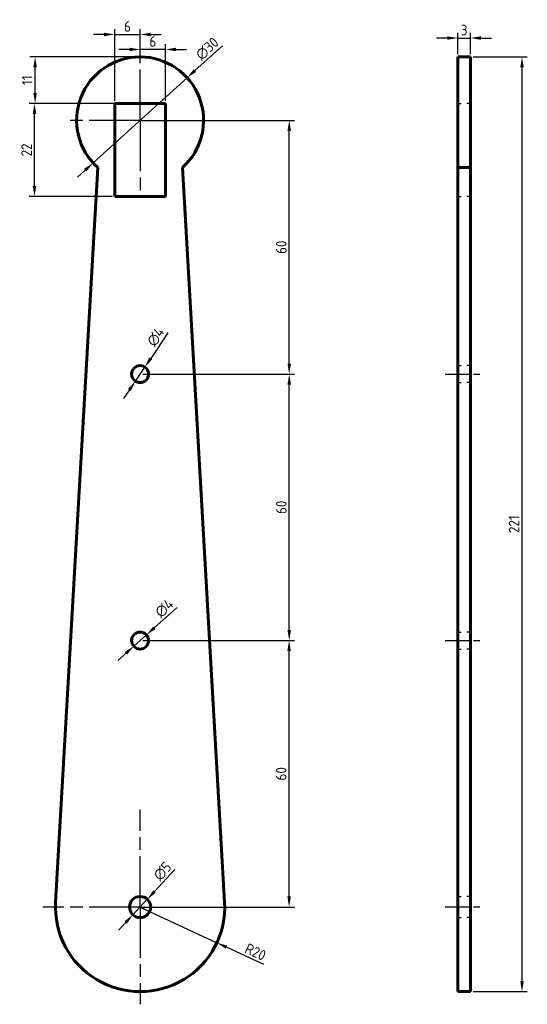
# Model space of a CAD drawing. Header units: millimetres. Extents: x 43 to 163, y 177 to 410.
import ezdxf

# ---------------------------------------------------------------- set-up
doc = ezdxf.new("R2010")
doc.units = ezdxf.units.MM
for name, pattern in [('AM_ISO08W050', [18, 12, -1.5, 3, -1.5]), ('AM_ISO08W050x2', [9, 6, -0.75, 1.5, -0.75]), ('HIDDEN2', [4.7625, 3.175, -1.5875])]:
    doc.linetypes.add(name, pattern=pattern)
doc.layers.get('0').update_dxf_attribs({"lineweight": 60})
for name, color, linetype, lineweight in [('AM_7', 4, 'AM_ISO08W050', 25), ('Annotations', 50, 'Continuous', 30), ('Hidden Line', 7, 'HIDDEN2', 30)]:
    doc.layers.add(name, color=color, linetype=linetype, lineweight=lineweight)
doc.styles.get("Standard").update_dxf_attribs({"font": 'ISOCP.SHX'})
doc.dimstyles.new('Annotative', dxfattribs={"dimscale": 0, "dimtxt": 2.5, "dimasz": 2.5, "dimexe": 1.25, "dimexo": 0.625, "dimtad": 1, "dimtxsty": 'Standard', "dimcen": 2.5, "dimadec": 0, "dimazin": 0, "dimtfac": 1, "dimtmove": 0, "dimatfit": 3, "dimfxl": 1, "dimarcsym": 0})

# ---------------------------------------------------------------- blocks, each defined once
blk = doc.blocks.new('*D3')
at = {"layer": 'Annotations', "color": 0, "lineweight": -2, "transparency": 16777216}
for p, q in [((143.89, 405.74), (141.39, 405.74)), ((146.39, 401.92), (146.39, 406.99)), ((146.39, 405.74), (149.39, 405.74)), ((149.39, 401.92), (149.39, 406.99)), ((151.89, 405.74), (154.39, 405.74))]:
    blk.add_line(p, q, dxfattribs=at)
at = {"layer": 'Annotations', "color": 0, "transparency": 16777216}
for points in [[(143.89, 406.16), (143.89, 405.33), (146.39, 405.74)], [(151.89, 406.16), (151.89, 405.33), (149.39, 405.74)]]:
    blk.add_solid(points, dxfattribs=at)
at = {"layer": 'Defpoints', "color": 0, "transparency": 16777216}
for p in [(149.39, 405.74), (146.39, 401.29), (149.39, 401.29)]:
    blk.add_point(p, dxfattribs=at)
at = {"layer": 'Annotations', "color": 0, "transparency": 16777216, "insert": (147.89, 407.62), "char_height": 2.5, "attachment_point": 5}
blk.add_mtext('3', dxfattribs=at)
blk = doc.blocks.new('*D4')
at = {"layer": 'Annotations', "color": 0, "lineweight": -2, "transparency": 16777216}
for p, q in [((150.01, 401.29), (162.81, 401.29)), ((161.56, 398.79), (161.56, 182.79)), ((150.01, 180.29), (162.81, 180.29))]:
    blk.add_line(p, q, dxfattribs=at)
at = {"layer": 'Annotations', "color": 0, "transparency": 16777216}
for points in [[(161.15, 398.79), (161.98, 398.79), (161.56, 401.29)], [(161.15, 182.79), (161.98, 182.79), (161.56, 180.29)]]:
    blk.add_solid(points, dxfattribs=at)
at = {"layer": 'Defpoints', "color": 0, "transparency": 16777216}
for p in [(149.39, 401.29), (149.39, 180.29), (161.56, 180.29)]:
    blk.add_point(p, dxfattribs=at)
at = {"layer": 'Annotations', "color": 0, "transparency": 16777216, "insert": (159.69, 290.79), "char_height": 2.5, "attachment_point": 5, "rotation": 90}
blk.add_mtext('221', dxfattribs=at)
blk = doc.blocks.new('*D5')
at = {"layer": 'Annotations', "color": 0, "lineweight": -2, "transparency": 16777216}
for p, q in [((71.94, 263.28), (107.77, 263.28)), ((106.52, 202.78), (106.52, 260.78)), ((71.94, 200.28), (107.77, 200.28))]:
    blk.add_line(p, q, dxfattribs=at)
at = {"layer": 'Annotations', "color": 0, "transparency": 16777216}
for points in [[(106.11, 260.78), (106.94, 260.78), (106.52, 263.28)], [(106.11, 202.78), (106.94, 202.78), (106.52, 200.28)]]:
    blk.add_solid(points, dxfattribs=at)
at = {"layer": 'Defpoints', "color": 0, "transparency": 16777216}
for p in [(71.32, 263.28), (106.52, 263.28), (71.32, 200.28)]:
    blk.add_point(p, dxfattribs=at)
at = {"layer": 'Annotations', "color": 0, "transparency": 16777216, "insert": (104.65, 231.78), "char_height": 2.5, "attachment_point": 5, "rotation": 90}
blk.add_mtext('60', dxfattribs=at)
blk = doc.blocks.new('*D6')
at = {"layer": 'Annotations', "color": 0, "lineweight": -2, "transparency": 16777216}
for p, q in [((71.94, 326.28), (107.81, 326.28)), ((106.56, 265.78), (106.56, 323.78)), ((71.94, 263.28), (107.81, 263.28))]:
    blk.add_line(p, q, dxfattribs=at)
at = {"layer": 'Annotations', "color": 0, "transparency": 16777216}
for points in [[(106.14, 323.78), (106.98, 323.78), (106.56, 326.28)], [(106.14, 265.78), (106.98, 265.78), (106.56, 263.28)]]:
    blk.add_solid(points, dxfattribs=at)
at = {"layer": 'Defpoints', "color": 0, "transparency": 16777216}
for p in [(71.32, 326.28), (106.56, 326.28), (71.32, 263.28)]:
    blk.add_point(p, dxfattribs=at)
at = {"layer": 'Annotations', "color": 0, "transparency": 16777216, "insert": (104.69, 294.78), "char_height": 2.5, "attachment_point": 5, "rotation": 90}
blk.add_mtext('60', dxfattribs=at)
blk = doc.blocks.new('*D7')
at = {"layer": 'Annotations', "color": 0, "lineweight": -2, "transparency": 16777216}
for p, q in [((71.94, 386.28), (107.8, 386.28)), ((106.55, 328.78), (106.55, 383.78)), ((71.94, 326.28), (107.8, 326.28))]:
    blk.add_line(p, q, dxfattribs=at)
at = {"layer": 'Annotations', "color": 0, "transparency": 16777216}
for points in [[(106.14, 383.78), (106.97, 383.78), (106.55, 386.28)], [(106.14, 328.78), (106.97, 328.78), (106.55, 326.28)]]:
    blk.add_solid(points, dxfattribs=at)
at = {"layer": 'Defpoints', "color": 0, "transparency": 16777216}
for p in [(71.32, 386.28), (106.55, 386.28), (71.32, 326.28)]:
    blk.add_point(p, dxfattribs=at)
at = {"layer": 'Annotations', "color": 0, "transparency": 16777216, "insert": (104.68, 356.28), "char_height": 2.5, "attachment_point": 5, "rotation": 90}
blk.add_mtext('60', dxfattribs=at)
blk = doc.blocks.new('*D9')
at = {"layer": 'Annotations', "color": 0, "lineweight": -2, "transparency": 16777216}
for p, q in [((64.69, 390.28), (45.11, 390.28)), ((46.36, 370.78), (46.36, 387.78)), ((64.69, 368.28), (45.11, 368.28))]:
    blk.add_line(p, q, dxfattribs=at)
at = {"layer": 'Annotations', "color": 0, "transparency": 16777216}
for points in [[(45.94, 387.78), (46.78, 387.78), (46.36, 390.28)], [(45.94, 370.78), (46.78, 370.78), (46.36, 368.28)]]:
    blk.add_solid(points, dxfattribs=at)
at = {"layer": 'Defpoints', "color": 0, "transparency": 16777216}
for p in [(46.36, 390.28), (65.32, 390.28), (65.32, 368.28)]:
    blk.add_point(p, dxfattribs=at)
at = {"layer": 'Annotations', "color": 0, "transparency": 16777216, "insert": (44.49, 379.28), "char_height": 2.5, "attachment_point": 5, "rotation": 90}
blk.add_mtext('22', dxfattribs=at)
blk = doc.blocks.new('*D10')
at = {"layer": 'Annotations', "color": 0, "lineweight": -2, "transparency": 16777216}
for p, q in [((77.89, 336.02), (73.84, 330.01)), ((70.2, 324.62), (72.44, 327.94)), ((68.8, 322.55), (67.4, 320.48))]:
    blk.add_line(p, q, dxfattribs=at)
at = {"layer": 'Annotations', "color": 0, "transparency": 16777216}
for points in [[(73.49, 330.24), (74.18, 329.78), (72.44, 327.94)], [(68.45, 322.78), (69.15, 322.32), (70.2, 324.62)]]:
    blk.add_solid(points, dxfattribs=at)
at = {"layer": 'Defpoints', "color": 0, "transparency": 16777216}
for p in [(72.44, 327.94), (70.2, 324.62)]:
    blk.add_point(p, dxfattribs=at)
at = {"layer": 'Annotations', "color": 0, "transparency": 16777216, "insert": (75.01, 335.1), "char_height": 2.5, "attachment_point": 5, "rotation": 55.9779}
blk.add_mtext('∅4', dxfattribs=at)
blk = doc.blocks.new('*D11')
at = {"layer": 'Annotations', "color": 0, "lineweight": -2, "transparency": 16777216}
for p, q in [((80.06, 271.13), (74.67, 266.29)), ((69.83, 261.94), (72.81, 264.62)), ((67.97, 260.27), (66.11, 258.6))]:
    blk.add_line(p, q, dxfattribs=at)
at = {"layer": 'Annotations', "color": 0, "transparency": 16777216}
for points in [[(74.39, 266.6), (74.94, 265.98), (72.81, 264.62)], [(67.69, 260.58), (68.25, 259.96), (69.83, 261.94)]]:
    blk.add_solid(points, dxfattribs=at)
at = {"layer": 'Defpoints', "color": 0, "transparency": 16777216}
for p in [(72.81, 264.62), (69.83, 261.94)]:
    blk.add_point(p, dxfattribs=at)
at = {"layer": 'Annotations', "color": 0, "transparency": 16777216, "insert": (77.04, 270.94), "char_height": 2.5, "attachment_point": 5, "rotation": 41.9382}
blk.add_mtext('∅4', dxfattribs=at)
blk = doc.blocks.new('*D12')
at = {"layer": 'Annotations', "color": 0, "lineweight": -2, "transparency": 16777216}
for p, q in [((79.55, 209.15), (74.72, 203.94)), ((69.62, 198.45), (73.02, 202.11)), ((67.92, 196.61), (66.22, 194.78))]:
    blk.add_line(p, q, dxfattribs=at)
at = {"layer": 'Annotations', "color": 0, "transparency": 16777216}
for points in [[(74.41, 204.23), (75.02, 203.66), (73.02, 202.11)], [(67.61, 196.9), (68.22, 196.33), (69.62, 198.45)]]:
    blk.add_solid(points, dxfattribs=at)
at = {"layer": 'Defpoints', "color": 0, "transparency": 16777216}
for p in [(73.02, 202.11), (69.62, 198.45)]:
    blk.add_point(p, dxfattribs=at)
at = {"layer": 'Annotations', "color": 0, "transparency": 16777216, "insert": (76.61, 208.74), "char_height": 2.5, "attachment_point": 5, "rotation": 47.1324}
blk.add_mtext('∅5', dxfattribs=at)
blk = doc.blocks.new('*D13')
at = {"layer": 'Annotations', "color": 0, "lineweight": -2, "transparency": 16777216}
for p, q in [((90.76, 403.92), (84.28, 398.04)), ((60.21, 376.2), (82.42, 396.36)), ((58.36, 374.52), (56.51, 372.84))]:
    blk.add_line(p, q, dxfattribs=at)
at = {"layer": 'Annotations', "color": 0, "transparency": 16777216}
for points in [[(84, 398.35), (84.56, 397.73), (82.42, 396.36)], [(58.08, 374.83), (58.64, 374.21), (60.21, 376.2)]]:
    blk.add_solid(points, dxfattribs=at)
at = {"layer": 'Defpoints', "color": 0, "transparency": 16777216}
for p in [(82.42, 396.36), (60.21, 376.2)]:
    blk.add_point(p, dxfattribs=at)
at = {"layer": 'Annotations', "color": 0, "transparency": 16777216, "insert": (87.18, 403.21), "char_height": 2.5, "attachment_point": 5, "rotation": 42.2325}
blk.add_mtext('∅30', dxfattribs=at)
blk = doc.blocks.new('*D15')
at = {"layer": 'Annotations', "color": 0, "lineweight": -2, "transparency": 16777216}
for p, q in [((70.69, 401.28), (45.26, 401.28)), ((46.51, 392.78), (46.51, 398.78)), ((70.69, 390.28), (45.26, 390.28))]:
    blk.add_line(p, q, dxfattribs=at)
at = {"layer": 'Annotations', "color": 0, "transparency": 16777216}
for points in [[(46.09, 398.78), (46.92, 398.78), (46.51, 401.28)], [(46.09, 392.78), (46.92, 392.78), (46.51, 390.28)]]:
    blk.add_solid(points, dxfattribs=at)
at = {"layer": 'Defpoints', "color": 0, "transparency": 16777216}
for p in [(46.51, 401.28), (71.32, 401.28), (71.32, 390.28)]:
    blk.add_point(p, dxfattribs=at)
at = {"layer": 'Annotations', "color": 0, "transparency": 16777216, "insert": (44.63, 395.78), "char_height": 2.5, "attachment_point": 5, "rotation": 90}
blk.add_mtext('11', dxfattribs=at)
blk = doc.blocks.new('*D16')
at = {"layer": 'Annotations', "color": 0, "lineweight": -2, "transparency": 16777216}
for p, q in [((68.82, 403.04), (66.32, 403.04)), ((71.32, 401.9), (71.32, 404.29)), ((77.32, 403.04), (71.32, 403.04)), ((77.32, 390.9), (77.32, 404.29)), ((79.82, 403.04), (82.32, 403.04))]:
    blk.add_line(p, q, dxfattribs=at)
at = {"layer": 'Annotations', "color": 0, "transparency": 16777216}
for points in [[(68.82, 403.46), (68.82, 402.63), (71.32, 403.04)], [(79.82, 403.46), (79.82, 402.63), (77.32, 403.04)]]:
    blk.add_solid(points, dxfattribs=at)
at = {"layer": 'Defpoints', "color": 0, "transparency": 16777216}
for p in [(71.32, 403.04), (71.32, 401.28), (77.32, 390.28)]:
    blk.add_point(p, dxfattribs=at)
at = {"layer": 'Annotations', "color": 0, "transparency": 16777216, "insert": (74.32, 404.92), "char_height": 2.5, "attachment_point": 5}
blk.add_mtext('6', dxfattribs=at)
blk = doc.blocks.new('*D17')
at = {"layer": 'Annotations', "color": 0, "lineweight": -2, "transparency": 16777216}
for p, q in [((65.32, 390.9), (65.32, 407.84)), ((71.32, 401.9), (71.32, 407.84)), ((62.82, 406.59), (60.32, 406.59)), ((65.32, 406.59), (71.32, 406.59)), ((73.82, 406.59), (76.32, 406.59))]:
    blk.add_line(p, q, dxfattribs=at)
at = {"layer": 'Annotations', "color": 0, "transparency": 16777216}
for points in [[(62.82, 407), (62.82, 406.17), (65.32, 406.59)], [(73.82, 407), (73.82, 406.17), (71.32, 406.59)]]:
    blk.add_solid(points, dxfattribs=at)
at = {"layer": 'Defpoints', "color": 0, "transparency": 16777216}
for p in [(71.32, 406.59), (71.32, 401.28), (65.32, 390.28)]:
    blk.add_point(p, dxfattribs=at)
at = {"layer": 'Annotations', "color": 0, "transparency": 16777216, "insert": (68.32, 408.46), "char_height": 2.5, "attachment_point": 5}
blk.add_mtext('6', dxfattribs=at)
blk = doc.blocks.new('*D18')
at = {"layer": 'Annotations', "color": 0, "lineweight": -2, "transparency": 16777216}
for p, q in [((71.32, 200.28), (89.45, 191.84)), ((100.52, 186.7), (91.72, 190.79))]:
    blk.add_line(p, q, dxfattribs=at)
at = {"layer": 'Annotations', "color": 0, "transparency": 16777216}
blk.add_solid([(91.89, 191.17), (91.54, 190.41), (89.45, 191.84)], dxfattribs=at)
at = {"layer": 'Defpoints', "color": 0, "transparency": 16777216}
for p in [(71.32, 200.28), (89.45, 191.84)]:
    blk.add_point(p, dxfattribs=at)
at = {"layer": 'Annotations', "color": 0, "transparency": 16777216, "insert": (98.59, 189.66), "char_height": 2.5, "attachment_point": 5, "rotation": 335.0537}
blk.add_mtext('R20', dxfattribs=at)

msp = doc.modelspace()

# ---------------------------------------------------------------- linework, layer by layer
for p, q in [((149.387, 401.293), (146.387, 401.293)), ((146.387, 401.293), (146.387, 180.293)), ((149.387, 180.293), (149.387, 401.293)), ((71.318, 390.28), (65.318, 390.28)), ((65.318, 390.28), (65.318, 368.28)), ((77.318, 390.28), (71.318, 390.28)), ((77.318, 368.28), (77.318, 390.28)), ((61.318, 375.099), (51.351, 201.426)), ((81.318, 375.099), (91.285, 201.426)), ((146.387, 375.099), (149.387, 375.099)), ((65.318, 368.28), (77.318, 368.28)), ((146.387, 180.293), (149.387, 180.293))]:
    msp.add_line(p, q)
for centre, radius in [((71.318, 326.28), 2), ((71.318, 263.28), 2), ((71.318, 200.28), 2.5)]:
    msp.add_circle(centre, radius)
for centre, radius, start, end in [((71.318, 386.28), 15, 311.81031, 228.18969), ((71.318, 200.28), 20, 176.7154, 3.2846)]:
    msp.add_arc(centre, radius, start, end)
at = {"layer": 'AM_7'}
for p, q in [((71.318, 386.28), (71.318, 404.28)), ((71.318, 386.28), (53.318, 386.28)), ((71.318, 386.28), (89.318, 386.28)), ((71.318, 386.28), (89.318, 386.28)), ((71.318, 386.28), (71.318, 368.28)), ((71.318, 200.28), (71.318, 223.28)), ((71.318, 200.28), (48.318, 200.28)), ((71.318, 200.28), (71.318, 177.28)), ((71.318, 200.28), (94.318, 200.28))]:
    msp.add_line(p, q, dxfattribs=at)
at = {"layer": 'AM_7', "linetype": 'AM_ISO08W050x2'}
for p, q in [((143.387, 326.293), (152.387, 326.293)), ((143.387, 263.293), (152.387, 263.293)), ((143.387, 200.293), (152.387, 200.293))]:
    msp.add_line(p, q, dxfattribs=at)
at = {"layer": 'Hidden Line'}
for p, q in [((146.387, 390.293), (147.177, 390.293)), ((149.387, 390.293), (148.56, 390.293)), ((146.387, 368.293), (147.177, 368.293)), ((149.387, 368.293), (148.56, 368.293)), ((146.387, 328.293), (147.177, 328.293)), ((149.387, 328.293), (148.56, 328.293)), ((146.387, 324.293), (147.177, 324.293)), ((149.387, 324.293), (148.56, 324.293)), ((146.387, 265.28), (147.177, 265.28)), ((149.387, 265.28), (148.56, 265.28)), ((146.387, 261.28), (147.177, 261.28)), ((149.387, 261.28), (148.56, 261.28)), ((146.387, 202.793), (147.177, 202.793)), ((149.387, 202.793), (148.56, 202.793)), ((146.387, 197.793), (147.177, 197.793)), ((149.387, 197.793), (148.56, 197.793)), ((146.387, 180.293), (149.387, 180.293))]:
    msp.add_line(p, q, dxfattribs=at)

# ---------------------------------------------------------------- dimensions: what is measured, and where the dimension line sits
at = {"layer": 'Annotations'}
for base, p1, picture, middle in [((71.318, 406.587), (65.318, 390.28), '*D17', (68.318, 406.587)), ((71.318, 403.043), (77.318, 390.28), '*D16', (74.318, 403.043))]:
    dim = msp.add_linear_dim(base=base, p1=p1, p2=(71.318, 401.28), dimstyle='Annotative', dxfattribs=at)
    dim.commit()
    dim.dimension.update_dxf_attribs({"geometry": picture, "text_midpoint": middle, "dimtype": 160})
dim = msp.add_linear_dim(base=(149.387, 405.744), p1=(146.387, 401.293), p2=(149.387, 401.293), dimstyle='Annotative', dxfattribs=at)
dim.commit()
dim.dimension.update_dxf_attribs({"geometry": '*D3', "text_midpoint": (147.887, 407.619)})
for p1, p2, picture, middle in [((60.212, 376.198), (82.424, 396.362), '*D13', (88.441, 401.824)), ((70.199, 324.622), (72.437, 327.937), '*D10', (76.563, 334.05)), ((69.83, 261.943), (72.806, 264.616), '*D11', (78.292, 269.545)), ((69.617, 198.447), (73.019, 202.112), '*D12', (77.986, 207.464))]:
    dim = msp.add_diameter_dim_2p(p1=p1, p2=p2, dimstyle='Annotative', dxfattribs=at)
    dim.commit()
    dim.dimension.update_dxf_attribs({"geometry": picture, "text_midpoint": middle})
for base, p1, p2, picture, middle in [((46.506, 401.28), (71.318, 390.28), (71.318, 401.28), '*D15', (44.631, 395.78)), ((161.564, 180.293), (149.387, 401.293), (149.387, 180.293), '*D4', (159.688, 290.793)), ((46.36, 390.28), (65.318, 368.28), (65.318, 390.28), '*D9', (44.485, 379.28)), ((106.552, 386.28), (71.318, 326.28), (71.318, 386.28), '*D7', (104.677, 356.28))]:
    dim = msp.add_linear_dim(base=base, p1=p1, p2=p2, angle=90, dimstyle='Annotative', dxfattribs=at)
    dim.commit()
    dim.dimension.update_dxf_attribs({"geometry": picture, "text_midpoint": middle})
for base, p1, p2, picture, middle in [((106.56, 326.28), (71.318, 263.28), (71.318, 326.28), '*D6', (104.685, 294.78)), ((106.522, 263.28), (71.318, 200.28), (71.318, 263.28), '*D5', (104.647, 231.78))]:
    dim = msp.add_linear_dim(base=base, p1=p1, p2=p2, angle=90, text='60', dimstyle='Annotative', dxfattribs=at)
    dim.commit()
    dim.dimension.update_dxf_attribs({"geometry": picture, "text_midpoint": middle})
dim = msp.add_radius_dim(center=(71.318, 200.28), mpoint=(89.452, 191.844), dimstyle='Annotative', dxfattribs=at)
dim.commit()
dim.dimension.update_dxf_attribs({"geometry": '*D18', "text_midpoint": (97.797, 187.962), "dimtype": 164})

doc.saveas('drawing.dxf')
